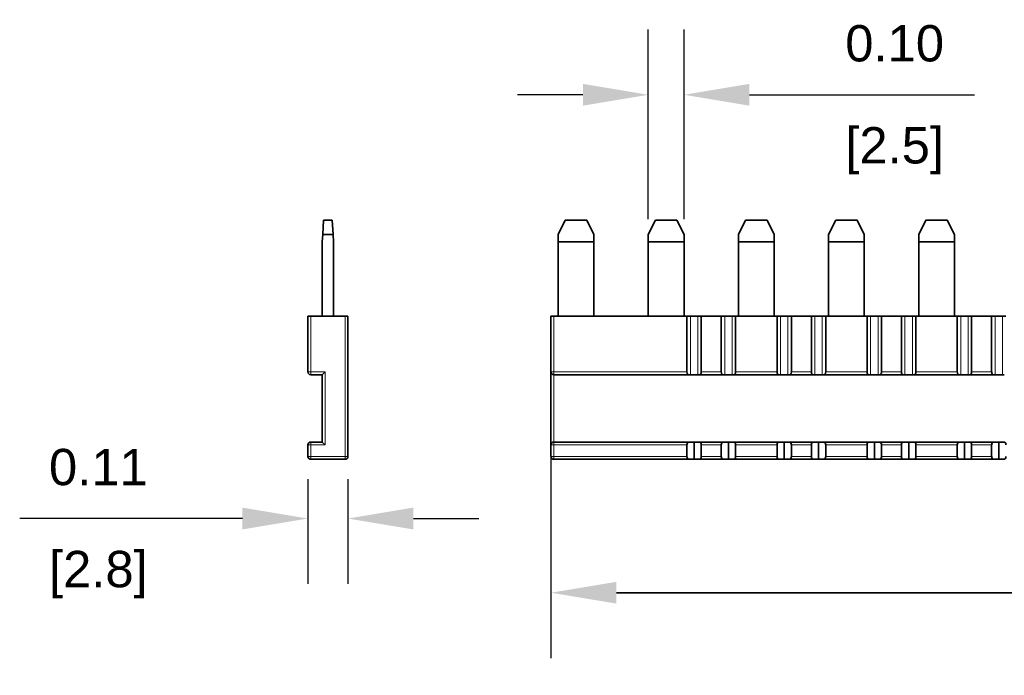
# Model space of a CAD drawing. Header units: millimetres. Extents: x 28.02 to 35.18, y 10.51 to 12.34.
# Tile 1 of 2: x 28.02 to 30.73, y 10.51 to 12.31. Entities that reach past the tile are written whole.
import ezdxf

# ---------------------------------------------------------------- set-up
doc = ezdxf.new("R2010")
doc.units = ezdxf.units.MM
doc.header["$MEASUREMENT"] = 0
doc.layers.add('1', color=7, linetype='Continuous', true_color=0xffffff)
doc.layers.add('2', color=7, linetype='Continuous', true_color=0xffffff)
doc.layers.add('AM_4', color=7, linetype='Continuous', lineweight=50)
doc.styles.get("Standard").update_dxf_attribs({"font": 'arial.ttf'})
doc.dimstyles.get("Standard").update_dxf_attribs({"dimtxt": 0.1, "dimasz": 0.18, "dimexe": 0.18, "dimexo": 0.0625, "dimgap": 0.09, "dimtad": 0, "dimtih": 1, "dimtoh": 1, "dimdec": 1, "dimzin": 0, "dimdsep": 46, "dimtxsty": 'Standard', "dimcen": 0.09, "dimadec": 0, "dimazin": 0, "dimtfac": 1, "dimtdec": 4, "dimtofl": 0, "dimtmove": 0, "dimatfit": 3, "dimfxl": 1, "dimtolj": 1, "dimtzin": 0, "dimarcsym": 0})

# ---------------------------------------------------------------- blocks, each defined once
blk = doc.blocks.new('*D22')
at = {"layer": 'AM_4', "color": 0, "lineweight": -2}
for p, q in [((28.8116, 11.0486), (28.8116, 10.7601)), ((28.9218, 11.0486), (28.9218, 10.7601)), ((28.6316, 10.9401), (28.0186, 10.9401)), ((29.1018, 10.9401), (29.2818, 10.9401))]:
    blk.add_line(p, q, dxfattribs=at)
at = {"layer": 'AM_4', "color": 0}
for points in [[(28.6316, 10.9101), (28.6316, 10.9701), (28.8116, 10.9401)], [(29.1018, 10.9701), (29.1018, 10.9101), (28.9218, 10.9401)]]:
    blk.add_solid(points, dxfattribs=at)
at = {"layer": 'Defpoints', "color": 0}
for p in [(28.8116, 11.1111), (28.9218, 11.1111), (28.8116, 10.9401)]:
    blk.add_point(p, dxfattribs=at)
at = {"layer": 'AM_4', "color": 0, "char_height": 0.1, "attachment_point": 5}
for s, insert in [('\\A1;0.11', (28.2351, 11.0811)), ('\\A1;[2.8]', (28.2351, 10.786))]:
    blk.add_mtext(s, dxfattribs=dict(at, insert=insert))
blk = doc.blocks.new('*D23')
at = {"layer": 'AM_4', "color": 0, "lineweight": -2}
for p, q in [((29.7483, 11.7641), (29.7483, 12.2861)), ((29.8468, 11.7641), (29.8468, 12.2861)), ((29.5683, 12.1061), (29.3883, 12.1061)), ((30.0268, 12.1061), (30.6459, 12.1061))]:
    blk.add_line(p, q, dxfattribs=at)
at = {"layer": 'AM_4', "color": 0}
for points in [[(29.5683, 12.0761), (29.5683, 12.1361), (29.7483, 12.1061)], [(30.0268, 12.1361), (30.0268, 12.0761), (29.8468, 12.1061)]]:
    blk.add_solid(points, dxfattribs=at)
at = {"layer": 'Defpoints', "color": 0}
for p in [(29.8468, 12.1061), (29.7483, 11.7016), (29.8468, 11.7016)]:
    blk.add_point(p, dxfattribs=at)
at = {"layer": 'AM_4', "color": 0, "char_height": 0.1, "attachment_point": 5}
for s, insert in [('\\A1;0.10', (30.4263, 12.2471)), ('\\A1;[2.5]', (30.4263, 11.952))]:
    blk.add_mtext(s, dxfattribs=dict(at, insert=insert))
blk = doc.blocks.new('*D25')
at = {"layer": 'AM_4', "color": 0, "lineweight": -2}
for p, q in [((29.4806, 11.1805), (29.4806, 10.5559)), ((34.331, 11.0801), (34.331, 10.5559)), ((29.6606, 10.7359), (34.151, 10.7359)), ((34.151, 10.7359), (29.6606, 10.7359))]:
    blk.add_line(p, q, dxfattribs=at)
at = {"layer": 'AM_4', "color": 0}
for points in [[(29.6606, 10.7659), (29.6606, 10.7059), (29.4806, 10.7359)], [(34.151, 10.7059), (34.151, 10.7659), (34.331, 10.7359)]]:
    blk.add_solid(points, dxfattribs=at)
at = {"layer": 'Defpoints', "color": 0}
for p in [(29.4806, 11.243), (34.331, 11.1426), (34.331, 10.7359)]:
    blk.add_point(p, dxfattribs=at)
at = {"layer": 'AM_4', "color": 0, "char_height": 0.1, "attachment_point": 5}
for s, insert in [('\\A1;4.85', (31.9058, 10.877)), ('\\A1;[123.2]', (31.9058, 10.5819))]:
    blk.add_mtext(s, dxfattribs=dict(at, insert=insert))

msp = doc.modelspace()

# ---------------------------------------------------------------- linework, layer by layer
at = {"layer": '1', "color": 7, "linetype": 'Continuous', "lineweight": 35}
for p, q in [((28.8549, 11.7607), (28.8523, 11.7213)), ((28.8549, 11.7607), (28.8785, 11.7607)), ((28.8811, 11.7213), (28.8785, 11.7607)), ((29.52, 11.7607), (29.5003, 11.7213)), ((29.52, 11.7607), (29.579, 11.7607)), ((29.579, 11.7607), (29.5987, 11.7213)), ((29.7483, 11.7213), (29.768, 11.7607)), ((29.768, 11.7607), (29.8271, 11.7607)), ((29.8271, 11.7607), (29.8468, 11.7213)), ((29.9964, 11.7213), (30.016, 11.7607)), ((30.016, 11.7607), (30.0751, 11.7607)), ((30.0751, 11.7607), (30.0948, 11.7213)), ((30.2444, 11.7213), (30.2641, 11.7607)), ((30.2641, 11.7607), (30.3231, 11.7607)), ((30.3231, 11.7607), (30.3428, 11.7213)), ((30.4924, 11.7213), (30.5121, 11.7607)), ((30.5121, 11.7607), (30.5712, 11.7607)), ((30.5712, 11.7607), (30.5908, 11.7213)), ((28.8523, 11.7213), (28.8509, 11.7016)), ((28.8811, 11.7213), (28.8523, 11.7213)), ((28.8824, 11.7016), (28.8811, 11.7213)), ((29.5003, 11.7016), (29.5003, 11.7213)), ((29.5987, 11.7213), (29.5987, 11.7016)), ((29.7483, 11.7016), (29.7483, 11.7213)), ((29.8468, 11.7213), (29.8468, 11.7016)), ((29.9964, 11.7016), (29.9964, 11.7213)), ((30.0948, 11.7213), (30.0948, 11.7016)), ((30.2444, 11.7016), (30.2444, 11.7213)), ((30.3428, 11.7213), (30.3428, 11.7016)), ((30.4924, 11.7016), (30.4924, 11.7213)), ((30.5908, 11.7213), (30.5908, 11.7016)), ((28.8509, 11.7016), (28.8509, 11.4969)), ((28.8824, 11.4969), (28.8824, 11.7016)), ((29.5987, 11.7016), (29.5003, 11.7016)), ((29.5003, 11.4969), (29.5003, 11.7016)), ((29.5987, 11.4969), (29.5987, 11.7016)), ((29.7483, 11.4969), (29.7483, 11.7016)), ((29.8468, 11.7016), (29.7483, 11.7016)), ((29.8468, 11.4969), (29.8468, 11.7016)), ((30.0948, 11.7016), (29.9964, 11.7016)), ((29.9964, 11.4969), (29.9964, 11.7016)), ((30.0948, 11.4969), (30.0948, 11.7016)), ((30.2444, 11.4969), (30.2444, 11.7016)), ((30.3428, 11.7016), (30.2444, 11.7016)), ((30.3428, 11.4969), (30.3428, 11.7016)), ((30.5908, 11.7016), (30.4924, 11.7016)), ((30.4924, 11.4969), (30.4924, 11.7016)), ((30.5908, 11.4969), (30.5908, 11.7016))]:
    msp.add_line(p, q, dxfattribs=at)
at = {"layer": '2', "color": 7, "linetype": 'Continuous', "lineweight": 35}
for p, q in [((28.8116, 11.3434), (28.8116, 11.4969)), ((28.8116, 11.4969), (28.8195, 11.4969)), ((28.8195, 11.4969), (28.9139, 11.4969)), ((28.9139, 11.4969), (28.9218, 11.4969)), ((28.9218, 11.4969), (28.9218, 11.1111)), ((29.4806, 11.4969), (29.4885, 11.4969)), ((29.4806, 11.3434), (29.4806, 11.4969)), ((29.8546, 11.4969), (29.4885, 11.4969)), ((29.8546, 11.4969), (29.8641, 11.4969)), ((29.8546, 11.3434), (29.8546, 11.4969)), ((29.8641, 11.4969), (29.8845, 11.4969)), ((29.894, 11.4969), (29.8845, 11.4969)), ((29.9491, 11.4969), (29.894, 11.4969)), ((29.894, 11.3434), (29.894, 11.4969)), ((29.9491, 11.4969), (29.9586, 11.4969)), ((29.9491, 11.3434), (29.9491, 11.4969)), ((29.9586, 11.4969), (29.979, 11.4969)), ((29.979, 11.4969), (29.9885, 11.4969)), ((30.1027, 11.4969), (29.9885, 11.4969)), ((29.9885, 11.3434), (29.9885, 11.4969)), ((30.1027, 11.4969), (30.1121, 11.4969)), ((30.1027, 11.3434), (30.1027, 11.4969)), ((30.1121, 11.4969), (30.1326, 11.4969)), ((30.142, 11.4969), (30.1326, 11.4969)), ((30.1971, 11.4969), (30.142, 11.4969)), ((30.142, 11.3434), (30.142, 11.4969)), ((30.1971, 11.4969), (30.2066, 11.4969)), ((30.1971, 11.3434), (30.1971, 11.4969)), ((30.2066, 11.4969), (30.2271, 11.4969)), ((30.2271, 11.4969), (30.2365, 11.4969)), ((30.2365, 11.3434), (30.2365, 11.4969)), ((30.3507, 11.4969), (30.2365, 11.4969)), ((30.3507, 11.3434), (30.3507, 11.4969)), ((30.3507, 11.4969), (30.3601, 11.4969)), ((30.3601, 11.4969), (30.3806, 11.4969)), ((30.3901, 11.4969), (30.3806, 11.4969)), ((30.4452, 11.4969), (30.3901, 11.4969)), ((30.3901, 11.3434), (30.3901, 11.4969)), ((30.4452, 11.4969), (30.4546, 11.4969)), ((30.4452, 11.3434), (30.4452, 11.4969)), ((30.4546, 11.4969), (30.4751, 11.4969)), ((30.4751, 11.4969), (30.4845, 11.4969)), ((30.4845, 11.3434), (30.4845, 11.4969)), ((30.5987, 11.4969), (30.4845, 11.4969)), ((30.5987, 11.4969), (30.6082, 11.4969)), ((30.5987, 11.3434), (30.5987, 11.4969)), ((30.6082, 11.4969), (30.6286, 11.4969)), ((30.6381, 11.4969), (30.6286, 11.4969)), ((30.6932, 11.4969), (30.6381, 11.4969)), ((30.6381, 11.3434), (30.6381, 11.4969)), ((30.6932, 11.4969), (30.7027, 11.4969)), ((30.6932, 11.3434), (30.6932, 11.4969)), ((30.7027, 11.4969), (30.7231, 11.4969)), ((30.7231, 11.4969), (30.7326, 11.4969)), ((28.8509, 11.3355), (28.8195, 11.3355)), ((28.8509, 11.3355), (28.8588, 11.3434)), ((28.8509, 11.1504), (28.8509, 11.3355)), ((29.4806, 11.1426), (29.4806, 11.3434)), ((29.8592, 11.3355), (29.4885, 11.3355)), ((29.8641, 11.3355), (29.8592, 11.3355)), ((29.8845, 11.3355), (29.8641, 11.3355)), ((29.8845, 11.3355), (29.8894, 11.3355)), ((29.9537, 11.3355), (29.8894, 11.3355)), ((29.9586, 11.3355), (29.9537, 11.3355)), ((29.979, 11.3355), (29.9586, 11.3355)), ((29.9839, 11.3355), (29.979, 11.3355)), ((30.1072, 11.3355), (29.9839, 11.3355)), ((30.1121, 11.3355), (30.1072, 11.3355)), ((30.1326, 11.3355), (30.1121, 11.3355)), ((30.1326, 11.3355), (30.1375, 11.3355)), ((30.2017, 11.3355), (30.1375, 11.3355)), ((30.2066, 11.3355), (30.2017, 11.3355)), ((30.2271, 11.3355), (30.2066, 11.3355)), ((30.232, 11.3355), (30.2271, 11.3355)), ((30.3552, 11.3355), (30.232, 11.3355)), ((30.3601, 11.3355), (30.3552, 11.3355)), ((30.3806, 11.3355), (30.3601, 11.3355)), ((30.3806, 11.3355), (30.3855, 11.3355)), ((30.4497, 11.3355), (30.3855, 11.3355)), ((30.4546, 11.3355), (30.4497, 11.3355)), ((30.4751, 11.3355), (30.4546, 11.3355)), ((30.48, 11.3355), (30.4751, 11.3355)), ((30.6033, 11.3355), (30.48, 11.3355)), ((30.6082, 11.3355), (30.6033, 11.3355)), ((30.6286, 11.3355), (30.6082, 11.3355)), ((30.6286, 11.3355), (30.6335, 11.3355)), ((30.6978, 11.3355), (30.6335, 11.3355)), ((30.7027, 11.3355), (30.6978, 11.3355)), ((30.7231, 11.3355), (30.7027, 11.3355)), ((30.728, 11.3355), (30.7231, 11.3355)), ((28.8116, 11.1111), (28.8116, 11.1426)), ((28.8195, 11.1504), (28.8509, 11.1504)), ((28.8588, 11.1426), (28.8509, 11.1504)), ((29.4806, 11.1111), (29.4806, 11.1426)), ((29.4885, 11.1504), (29.8592, 11.1504)), ((29.8546, 11.1111), (29.8546, 11.1426)), ((29.8592, 11.1504), (29.8743, 11.1504)), ((29.8894, 11.1504), (29.8743, 11.1504)), ((29.8743, 11.1032), (29.8743, 11.1504)), ((29.8894, 11.1504), (29.9537, 11.1504)), ((29.894, 11.1111), (29.894, 11.1426)), ((29.9491, 11.1111), (29.9491, 11.1426)), ((29.9537, 11.1504), (29.9688, 11.1504)), ((29.9688, 11.1504), (29.9839, 11.1504)), ((29.9688, 11.1032), (29.9688, 11.1504)), ((29.9839, 11.1504), (30.1072, 11.1504)), ((29.9885, 11.1111), (29.9885, 11.1426)), ((30.1027, 11.1111), (30.1027, 11.1426)), ((30.1072, 11.1504), (30.1223, 11.1504)), ((30.1375, 11.1504), (30.1223, 11.1504)), ((30.1223, 11.1032), (30.1223, 11.1504)), ((30.1375, 11.1504), (30.2017, 11.1504)), ((30.142, 11.1111), (30.142, 11.1426)), ((30.1971, 11.1111), (30.1971, 11.1426)), ((30.2017, 11.1504), (30.2168, 11.1504)), ((30.2168, 11.1504), (30.232, 11.1504)), ((30.2168, 11.1032), (30.2168, 11.1504)), ((30.232, 11.1504), (30.3552, 11.1504)), ((30.2365, 11.1111), (30.2365, 11.1426)), ((30.3507, 11.1111), (30.3507, 11.1426)), ((30.3552, 11.1504), (30.3704, 11.1504)), ((30.3855, 11.1504), (30.3704, 11.1504)), ((30.3704, 11.1032), (30.3704, 11.1504)), ((30.3855, 11.1504), (30.4497, 11.1504)), ((30.3901, 11.1111), (30.3901, 11.1426)), ((30.4452, 11.1111), (30.4452, 11.1426)), ((30.4497, 11.1504), (30.4649, 11.1504)), ((30.4649, 11.1504), (30.48, 11.1504)), ((30.4649, 11.1032), (30.4649, 11.1504)), ((30.48, 11.1504), (30.6033, 11.1504)), ((30.4845, 11.1111), (30.4845, 11.1426)), ((30.5987, 11.1111), (30.5987, 11.1426)), ((30.6033, 11.1504), (30.6184, 11.1504)), ((30.6184, 11.1032), (30.6184, 11.1504)), ((30.6335, 11.1504), (30.6184, 11.1504)), ((30.6335, 11.1504), (30.6978, 11.1504)), ((30.6381, 11.1111), (30.6381, 11.1426)), ((30.6932, 11.1111), (30.6932, 11.1426)), ((30.6978, 11.1504), (30.7129, 11.1504)), ((30.7129, 11.1504), (30.728, 11.1504)), ((30.7129, 11.1032), (30.7129, 11.1504)), ((28.9139, 11.1032), (28.8195, 11.1032)), ((29.8592, 11.1032), (29.4885, 11.1032)), ((29.8592, 11.1032), (29.8743, 11.1032)), ((29.8894, 11.1032), (29.8743, 11.1032)), ((29.9537, 11.1032), (29.8894, 11.1032)), ((29.9537, 11.1032), (29.9688, 11.1032)), ((29.9688, 11.1032), (29.9839, 11.1032)), ((30.1072, 11.1032), (29.9839, 11.1032)), ((30.1072, 11.1032), (30.1223, 11.1032)), ((30.1375, 11.1032), (30.1223, 11.1032)), ((30.2017, 11.1032), (30.1375, 11.1032)), ((30.2017, 11.1032), (30.2168, 11.1032)), ((30.2168, 11.1032), (30.232, 11.1032)), ((30.3552, 11.1032), (30.232, 11.1032)), ((30.3552, 11.1032), (30.3704, 11.1032)), ((30.3855, 11.1032), (30.3704, 11.1032)), ((30.4497, 11.1032), (30.3855, 11.1032)), ((30.4497, 11.1032), (30.4649, 11.1032)), ((30.4649, 11.1032), (30.48, 11.1032)), ((30.6033, 11.1032), (30.48, 11.1032)), ((30.6033, 11.1032), (30.6184, 11.1032)), ((30.6335, 11.1032), (30.6184, 11.1032)), ((30.6978, 11.1032), (30.6335, 11.1032)), ((30.6978, 11.1032), (30.7129, 11.1032)), ((30.7129, 11.1032), (30.728, 11.1032))]:
    msp.add_line(p, q, dxfattribs=at)
at = {"layer": '2', "color": 155, "linetype": 'Continuous', "lineweight": 13}
for p, q in [((28.8195, 11.4969), (28.8195, 11.3434)), ((28.9139, 11.1111), (28.9139, 11.4969)), ((29.4885, 11.4969), (29.4885, 11.3434)), ((29.8641, 11.3355), (29.8641, 11.4969)), ((29.8845, 11.4969), (29.8845, 11.3355)), ((29.9586, 11.3355), (29.9586, 11.4969)), ((29.979, 11.4969), (29.979, 11.3355)), ((30.1121, 11.3355), (30.1121, 11.4969)), ((30.1326, 11.4969), (30.1326, 11.3355)), ((30.2066, 11.3355), (30.2066, 11.4969)), ((30.2271, 11.4969), (30.2271, 11.3355)), ((30.3601, 11.3355), (30.3601, 11.4969)), ((30.3806, 11.4969), (30.3806, 11.3355)), ((30.4546, 11.3355), (30.4546, 11.4969)), ((30.4751, 11.4969), (30.4751, 11.3355)), ((30.6082, 11.3355), (30.6082, 11.4969)), ((30.6286, 11.4969), (30.6286, 11.3355)), ((30.7027, 11.3355), (30.7027, 11.4969)), ((30.7231, 11.4969), (30.7231, 11.3355)), ((28.8116, 11.3434), (28.8195, 11.3434)), ((28.8195, 11.3434), (28.8195, 11.3355)), ((28.8195, 11.3434), (28.8588, 11.3434)), ((28.8588, 11.3434), (28.8588, 11.1426)), ((29.4806, 11.3434), (29.4885, 11.3434)), ((29.4885, 11.3434), (29.4885, 11.3355)), ((29.4885, 11.3434), (29.8546, 11.3434)), ((29.4885, 11.3355), (29.4885, 11.1504)), ((29.894, 11.3434), (29.9491, 11.3434)), ((29.9885, 11.3434), (30.1027, 11.3434)), ((30.142, 11.3434), (30.1971, 11.3434)), ((30.2365, 11.3434), (30.3507, 11.3434)), ((30.3901, 11.3434), (30.4452, 11.3434)), ((30.4845, 11.3434), (30.5987, 11.3434)), ((30.6381, 11.3434), (30.6932, 11.3434)), ((28.8116, 11.1426), (28.8195, 11.1426)), ((28.8195, 11.1504), (28.8195, 11.1426)), ((28.8195, 11.1426), (28.8195, 11.1111)), ((28.8588, 11.1426), (28.8195, 11.1426)), ((29.4885, 11.1426), (29.4806, 11.1426)), ((29.4885, 11.1426), (29.4885, 11.1504)), ((29.4885, 11.1426), (29.4885, 11.1111)), ((29.8546, 11.1426), (29.4885, 11.1426)), ((29.9491, 11.1426), (29.894, 11.1426)), ((30.1027, 11.1426), (29.9885, 11.1426)), ((30.1971, 11.1426), (30.142, 11.1426)), ((30.3507, 11.1426), (30.2365, 11.1426)), ((30.4452, 11.1426), (30.3901, 11.1426)), ((30.5987, 11.1426), (30.4845, 11.1426)), ((30.6932, 11.1426), (30.6381, 11.1426)), ((28.8116, 11.1111), (28.8195, 11.1111)), ((28.8195, 11.1111), (28.8195, 11.1032)), ((28.8195, 11.1111), (28.9139, 11.1111)), ((28.9139, 11.1032), (28.9139, 11.1111)), ((28.9218, 11.1111), (28.9139, 11.1111)), ((29.4806, 11.1111), (29.4885, 11.1111)), ((29.4885, 11.1111), (29.8546, 11.1111)), ((29.4885, 11.1032), (29.4885, 11.1111)), ((29.894, 11.1111), (29.9491, 11.1111)), ((29.9885, 11.1111), (30.1027, 11.1111)), ((30.142, 11.1111), (30.1971, 11.1111)), ((30.2365, 11.1111), (30.3507, 11.1111)), ((30.3901, 11.1111), (30.4452, 11.1111)), ((30.4845, 11.1111), (30.5987, 11.1111)), ((30.6381, 11.1111), (30.6932, 11.1111))]:
    msp.add_line(p, q, dxfattribs=at)
at = {"layer": '2', "color": 7, "linetype": 'Continuous', "lineweight": 35}
for centre, start, end in [((28.8195, 11.3434), 180, 270), ((29.4885, 11.3434), 180, 270), ((28.8195, 11.1426), 90, 180), ((29.4885, 11.1426), 90, 180), ((28.8195, 11.1111), 180, 270), ((28.9139, 11.1111), 270, 0), ((29.4885, 11.1111), 180, 270)]:
    msp.add_arc(centre, 0.00787, start, end, dxfattribs=at)
for centre, start_param, end_param in [((29.8592, 11.3434), 1.570796, 3.141593), ((29.8894, 11.3434), 3.141593, 4.712389), ((29.9537, 11.3434), 1.570796, 3.141593), ((29.9839, 11.3434), 3.141593, 4.712389), ((30.1072, 11.3434), 1.570796, 3.141593), ((30.1375, 11.3434), 3.141593, 4.712389), ((30.2017, 11.3434), 1.570796, 3.141593), ((30.232, 11.3434), 3.141593, 4.712389), ((30.3552, 11.3434), 1.570796, 3.141593), ((30.3855, 11.3434), 3.141593, 4.712389), ((30.4497, 11.3434), 1.570796, 3.141593), ((30.48, 11.3434), 3.141593, 4.712389), ((30.6033, 11.3434), 1.570796, 3.141593), ((30.6335, 11.3434), 3.141593, 4.712389), ((30.6978, 11.3434), 1.570796, 3.141593), ((29.8592, 11.1426), 0, 1.570796), ((29.8894, 11.1426), 4.712389, 6.283185), ((29.9537, 11.1426), 0, 1.570796), ((29.9839, 11.1426), 4.712389, 6.283185), ((30.1072, 11.1426), 0, 1.570796), ((30.1375, 11.1426), 4.712389, 6.283185), ((30.2017, 11.1426), 0, 1.570796), ((30.232, 11.1426), 4.712389, 6.283185), ((30.3552, 11.1426), 0, 1.570796), ((30.3855, 11.1426), 4.712389, 6.283185), ((30.4497, 11.1426), 0, 1.570796), ((30.48, 11.1426), 4.712389, 6.283185), ((30.6033, 11.1426), 0, 1.570796), ((30.6335, 11.1426), 4.712389, 6.283185), ((30.6978, 11.1426), 0, 1.570796), ((30.728, 11.1426), 4.712389, 6.283185), ((29.8592, 11.1111), 1.570796, 3.141593), ((29.8894, 11.1111), 3.141593, 4.712389), ((29.9537, 11.1111), 1.570796, 3.141593), ((29.9839, 11.1111), 3.141593, 4.712389), ((30.1072, 11.1111), 1.570796, 3.141593), ((30.1375, 11.1111), 3.141593, 4.712389), ((30.2017, 11.1111), 1.570796, 3.141593), ((30.232, 11.1111), 3.141593, 4.712389), ((30.3552, 11.1111), 1.570796, 3.141593), ((30.3855, 11.1111), 3.141593, 4.712389), ((30.4497, 11.1111), 1.570796, 3.141593), ((30.48, 11.1111), 3.141593, 4.712389), ((30.6033, 11.1111), 1.570796, 3.141593), ((30.6335, 11.1111), 3.141593, 4.712389), ((30.6978, 11.1111), 1.570796, 3.141593), ((30.728, 11.1111), 3.141593, 4.712389)]:
    msp.add_ellipse(centre, major_axis=(0, 0.00787), ratio=0.57735, start_param=start_param, end_param=end_param, dxfattribs=at)

# ---------------------------------------------------------------- dimensions: what is measured, and where the dimension line sits
at = {"layer": 'AM_4'}
dim = msp.add_linear_dim(base=(29.8468, 12.1061), p1=(29.7483, 11.7016), p2=(29.8468, 11.7016), angle=180, dimstyle='Standard', override={"dimdec": 2, "dimpost": '\\X'}, dxfattribs=at)
dim.commit()
dim.dimension.update_dxf_attribs({"geometry": '*D23', "text_midpoint": (30.4263, 12.2471)})
for base, p1, p2, picture, middle in [((34.331, 10.7359), (29.4806, 11.243), (34.331, 11.1426), '*D25', (31.9058, 10.877)), ((28.8116, 10.9401), (28.9218, 11.1111), (28.8116, 11.1111), '*D22', (28.2351, 11.0811))]:
    dim = msp.add_linear_dim(base=base, p1=p1, p2=p2, dimstyle='Standard', override={"dimdec": 2, "dimpost": '\\X'}, dxfattribs=at)
    dim.commit()
    dim.dimension.update_dxf_attribs({"geometry": picture, "text_midpoint": middle})

doc.saveas('drawing.dxf')
